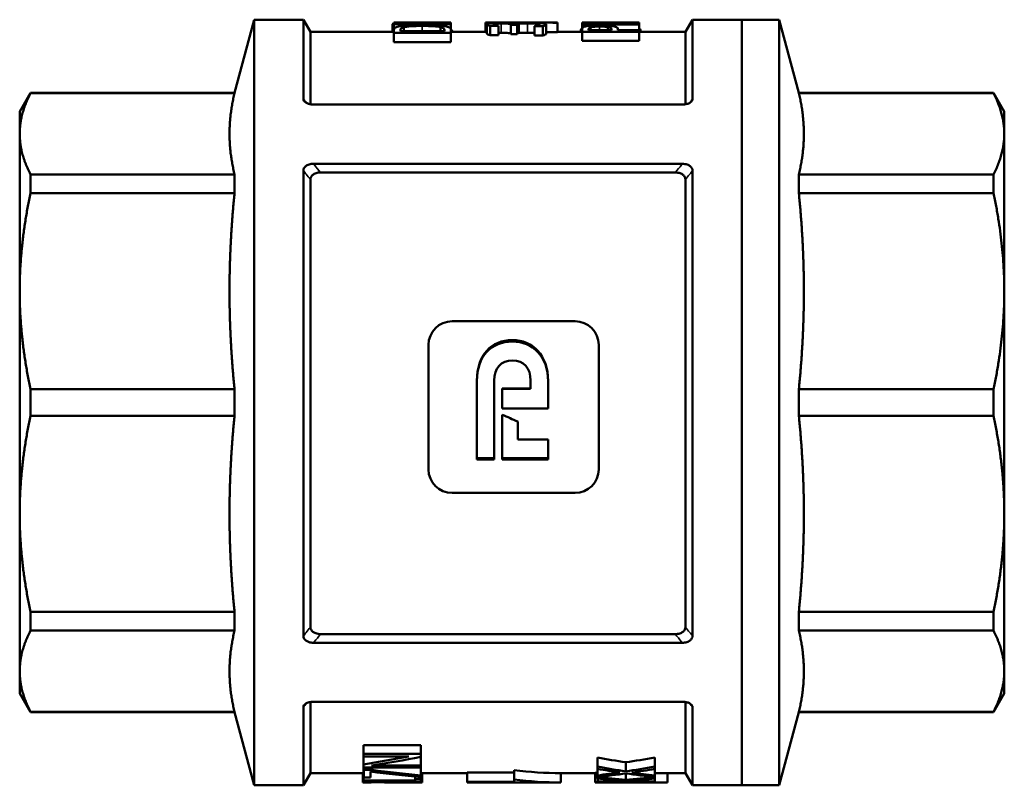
# Model space of a CAD drawing. Header units: millimetres. Extents: x 44 to 177, y 110 to 231.
# Tile 2 of 6: x 44 to 96, y 190 to 231. Entities that reach past the tile are written whole.
import ezdxf

# ---------------------------------------------------------------- set-up
doc = ezdxf.new("R2010")
doc.units = ezdxf.units.MM
doc.layers.add('Видимые тонкие (ГОСТ)', color=7, linetype='Continuous', lineweight=35)
doc.layers.add('Видимый контур (ГОСТ)', color=7, linetype='Continuous', lineweight=50)

msp = doc.modelspace()

# ---------------------------------------------------------------- linework, layer by layer
at = {"layer": 'Видимые тонкие (ГОСТ)'}
for p, q in [((65.162, 230.334), (65.162, 230.615)), ((69.042, 230.66), (69.042, 230.739)), ((69.373, 230.253), (69.373, 230.751)), ((70.331, 230.244), (70.331, 230.742)), ((70.773, 230.257), (70.773, 230.755)), ((74.144, 230.391), (74.144, 230.551)), ((74.609, 230.391), (74.609, 230.585)), ((69.959, 213.793), (69.959, 213.875)), ((63.325, 190.373), (63.325, 190.3)), ((64.103, 190.373), (64.103, 190.307)), ((64.869, 190.333), (64.869, 190.301))]:
    msp.add_line(p, q, dxfattribs=at)
for points, knots in [([(58.992, 226.506), (58.984, 226.516), (58.976, 226.525), (58.968, 226.535), (58.918, 226.597), (58.868, 226.659), (58.818, 226.72)], [-0.22388165, -0.22388165, -0.22388165, -0.22388165, -0.21920573, -0.21920573, -0.21920573, -0.1889851, -0.1889851, -0.1889851, -0.1889851]), ([(79.569, 226.72), (79.517, 226.656), (79.465, 226.592), (79.413, 226.528), (79.407, 226.521), (79.401, 226.513), (79.396, 226.506)], [-0.9960005, -0.9960005, -0.9960005, -0.9960005, -0.96469384, -0.96469384, -0.96469384, -0.96110395, -0.96110395, -0.96110395, -0.96110395]), ([(59.734, 222.808), (59.625, 222.943), (59.516, 223.078), (59.406, 223.213), (59.391, 223.232), (59.375, 223.251), (59.36, 223.27)], [0.89770058, 0.89770058, 0.89770058, 0.89770058, 0.96372323, 0.96372323, 0.96372323, 0.97306532, 0.97306532, 0.97306532, 0.97306532]), ([(79.027, 223.27), (79.014, 223.254), (79, 223.237), (78.986, 223.22), (78.875, 223.082), (78.764, 222.945), (78.653, 222.808)], [0.20982292, 0.20982292, 0.20982292, 0.20982292, 0.21808695, 0.21808695, 0.21808695, 0.28518766, 0.28518766, 0.28518766, 0.28518766]), ([(58.818, 222.9), (58.87, 222.836), (58.922, 222.772), (58.973, 222.709), (59.047, 222.618), (59.12, 222.527), (59.194, 222.437)], [-0.99493036, -0.99493036, -0.99493036, -0.99493036, -0.96372323, -0.96372323, -0.96372323, -0.91933938, -0.91933938, -0.91933938, -0.91933938]), ([(79.194, 222.437), (79.269, 222.529), (79.344, 222.622), (79.419, 222.715), (79.469, 222.777), (79.519, 222.838), (79.569, 222.9)], [-0.26354886, -0.26354886, -0.26354886, -0.26354886, -0.21808695, -0.21808695, -0.21808695, -0.18795788, -0.18795788, -0.18795788, -0.18795788]), ([(59.194, 198.576), (59.118, 198.483), (59.042, 198.389), (58.966, 198.295), (58.917, 198.235), (58.868, 198.174), (58.818, 198.113)], [-0.26325399, -0.26325399, -0.26325399, -0.26325399, -0.21741975, -0.21741975, -0.21741975, -0.18770436, -0.18770436, -0.18770436, -0.18770436]), ([(79.569, 198.113), (79.518, 198.176), (79.467, 198.239), (79.416, 198.302), (79.342, 198.393), (79.268, 198.485), (79.194, 198.576)], [-1.00048903, -1.00048903, -1.00048903, -1.00048903, -0.9696758, -0.9696758, -0.9696758, -0.9249394, -0.9249394, -0.9249394, -0.9249394]), ([(59.361, 197.743), (59.374, 197.759), (59.386, 197.774), (59.399, 197.79), (59.511, 197.928), (59.623, 198.067), (59.736, 198.206)], [0.20986437, 0.20986437, 0.20986437, 0.20986437, 0.21741975, 0.21741975, 0.21741975, 0.28519726, 0.28519726, 0.28519726, 0.28519726]), ([(78.652, 198.206), (78.762, 198.069), (78.872, 197.933), (78.983, 197.796), (78.997, 197.779), (79.011, 197.761), (79.026, 197.743)], [0.90299612, 0.90299612, 0.90299612, 0.90299612, 0.9696758, 0.9696758, 0.9696758, 0.97832902, 0.97832902, 0.97832902, 0.97832902]), ([(58.818, 194.313), (58.87, 194.377), (58.922, 194.441), (58.973, 194.505), (58.979, 194.511), (58.984, 194.518), (58.989, 194.524)], [-0.99493036, -0.99493036, -0.99493036, -0.99493036, -0.96372323, -0.96372323, -0.96372323, -0.9604889, -0.9604889, -0.9604889, -0.9604889]), ([(79.398, 194.524), (79.405, 194.516), (79.412, 194.507), (79.419, 194.498), (79.469, 194.436), (79.519, 194.374), (79.569, 194.313)], [-0.22239934, -0.22239934, -0.22239934, -0.22239934, -0.21808695, -0.21808695, -0.21808695, -0.18795788, -0.18795788, -0.18795788, -0.18795788])]:
    msp.add_open_spline(points, degree=3, knots=knots, dxfattribs=at)
at = {"layer": 'Видимый контур (ГОСТ)'}
for p, q in [((55.149, 227.049), (56.194, 230.949)), ((56.194, 230.949), (56.194, 190.149)), ((58.818, 230.949), (56.194, 230.949)), ((58.818, 230.949), (58.818, 226.72)), ((59.194, 230.299), (58.818, 230.949)), ((63.576, 230.299), (63.576, 230.719)), ((66.054, 230.799), (63.641, 230.799)), ((63.641, 230.76), (63.641, 230.799)), ((63.641, 230.76), (63.641, 230.715)), ((66.689, 230.715), (63.641, 230.715)), ((63.641, 230.395), (63.641, 230.715)), ((64.061, 230.747), (66.689, 230.747)), ((64.174, 230.334), (64.174, 230.546)), ((66.689, 230.799), (66.052, 230.799)), ((66.135, 230.334), (66.135, 230.552)), ((66.689, 230.799), (66.689, 230.799)), ((66.689, 230.747), (66.689, 230.799)), ((66.689, 230.715), (66.689, 230.747)), ((66.689, 230.397), (66.689, 230.715)), ((68.523, 230.299), (68.523, 230.793)), ((68.595, 230.212), (68.595, 230.71)), ((69.215, 230.617), (68.783, 230.617)), ((68.783, 230.121), (68.783, 230.617)), ((69.215, 230.617), (69.215, 230.62)), ((69.215, 230.121), (69.215, 230.617)), ((69.884, 230.698), (69.884, 230.683)), ((70.223, 230.683), (69.884, 230.683)), ((69.884, 230.186), (69.884, 230.683)), ((70.013, 230.74), (70.042, 230.74)), ((71.238, 230.799), (70.114, 230.799)), ((70.223, 230.683), (70.223, 230.702)), ((70.223, 230.186), (70.223, 230.683)), ((71.151, 230.609), (71.151, 230.605)), ((71.584, 230.605), (71.151, 230.605)), ((71.151, 230.11), (71.151, 230.605)), ((71.248, 230.631), (71.248, 230.743)), ((71.584, 230.11), (71.584, 230.605)), ((71.771, 230.208), (71.771, 230.705)), ((72.369, 230.787), (72.369, 230.796)), ((72.369, 230.287), (72.369, 230.787)), ((73.678, 230.799), (73.678, 230.797)), ((76.726, 230.799), (73.678, 230.799)), ((76.091, 230.797), (73.678, 230.797)), ((73.678, 230.742), (73.678, 230.797)), ((73.678, 230.742), (73.678, 230.688)), ((76.726, 230.688), (73.678, 230.688)), ((73.678, 230.461), (73.678, 230.688)), ((74.097, 230.725), (76.726, 230.725)), ((75.061, 230.391), (75.061, 230.559)), ((76.726, 230.796), (76.726, 230.799)), ((76.726, 230.725), (76.726, 230.796)), ((76.726, 230.688), (76.726, 230.725)), ((76.726, 230.391), (76.726, 230.688)), ((79.194, 230.299), (79.569, 230.949)), ((79.569, 230.949), (79.569, 226.72)), ((82.194, 230.949), (79.569, 230.949)), ((82.194, 190.149), (82.194, 230.949)), ((82.194, 230.949), (84.194, 230.949)), ((82.194, 230.949), (82.194, 190.149)), ((84.194, 190.149), (84.194, 230.949)), ((85.239, 227.049), (84.194, 230.949)), ((59.194, 230.299), (59.194, 226.443)), ((63.641, 230.299), (59.194, 230.299)), ((63.641, 230.395), (63.641, 230.242)), ((66.689, 230.242), (63.641, 230.242)), ((63.641, 229.756), (63.641, 230.242)), ((63.991, 230.399), (63.991, 230.334)), ((66.338, 230.334), (63.991, 230.334)), ((66.338, 230.334), (66.338, 230.399)), ((66.689, 230.242), (66.689, 230.397)), ((68.595, 230.299), (66.689, 230.299)), ((66.689, 229.756), (66.689, 230.242)), ((66.753, 230.299), (66.753, 230.36)), ((69.215, 230.121), (68.783, 230.121)), ((70.223, 230.186), (69.884, 230.186)), ((71.584, 230.11), (71.151, 230.11)), ((73.678, 230.299), (72.369, 230.299)), ((73.616, 230.299), (73.616, 230.415)), ((73.678, 230.461), (73.678, 230.304)), ((76.726, 230.304), (73.678, 230.304)), ((73.678, 229.816), (73.678, 230.304)), ((74.028, 230.457), (74.028, 230.391)), ((75.244, 230.391), (74.028, 230.391)), ((75.244, 230.391), (75.244, 230.445)), ((75.589, 230.391), (75.589, 230.458)), ((75.589, 230.391), (76.726, 230.391)), ((76.726, 230.304), (76.726, 230.391)), ((76.726, 229.816), (76.726, 230.304)), ((79.194, 230.299), (76.726, 230.299)), ((76.79, 230.299), (76.79, 230.415)), ((79.194, 230.299), (79.194, 226.443)), ((66.689, 229.756), (63.641, 229.756)), ((76.726, 229.816), (73.678, 229.816)), ((43.694, 226.049), (44.271, 227.049)), ((44.271, 227.034), (44.271, 227.049)), ((55.149, 227.049), (44.271, 227.049)), ((55.149, 227.034), (44.271, 227.034)), ((55.149, 227.034), (55.149, 227.049)), ((85.239, 227.049), (85.239, 227.034)), ((85.239, 227.049), (95.616, 227.049)), ((85.239, 227.034), (95.616, 227.034)), ((95.616, 227.034), (95.616, 227.049)), ((96.194, 226.049), (95.616, 227.049)), ((79.026, 226.429), (59.361, 226.429)), ((43.694, 226.049), (43.694, 224.869)), ((96.194, 204.664), (96.194, 226.049)), ((43.694, 224.869), (43.694, 216.481)), ((79.027, 223.27), (59.36, 223.27)), ((44.271, 221.707), (44.271, 222.705)), ((55.149, 222.705), (44.271, 222.705)), ((55.149, 221.707), (55.149, 222.705)), ((58.818, 222.9), (58.818, 198.113)), ((78.653, 222.808), (59.734, 222.808)), ((79.569, 222.9), (79.569, 198.113)), ((85.239, 222.705), (95.616, 222.705)), ((85.239, 222.705), (85.239, 221.707)), ((95.616, 221.707), (95.616, 222.705)), ((59.194, 222.437), (59.194, 198.576)), ((79.194, 222.437), (79.194, 198.576)), ((55.149, 221.707), (44.271, 221.707)), ((85.239, 221.707), (95.616, 221.707)), ((43.694, 216.481), (43.694, 204.618)), ((66.753, 214.877), (73.308, 214.877)), ((65.491, 213.616), (65.491, 206.983)), ((74.57, 206.983), (74.57, 213.616)), ((68.073, 211.713), (68.073, 207.508)), ((68.994, 207.508), (68.994, 211.729)), ((70.935, 211.729), (70.935, 211.295)), ((71.867, 210.226), (71.867, 211.691)), ((44.271, 209.844), (44.271, 211.255)), ((55.149, 211.255), (44.271, 211.255)), ((55.149, 209.844), (55.149, 211.255)), ((69.425, 211.295), (70.935, 211.295)), ((69.425, 211.295), (69.425, 210.226)), ((70.935, 211.276), (69.425, 211.276)), ((70.935, 211.276), (70.935, 211.295)), ((85.239, 211.255), (95.616, 211.255)), ((85.239, 211.255), (85.239, 209.844)), ((95.616, 209.844), (95.616, 211.255)), ((69.425, 210.234), (71.867, 210.234)), ((71.867, 210.226), (69.425, 210.226)), ((55.149, 209.844), (44.271, 209.844)), ((69.425, 209.893), (69.425, 207.508)), ((70.25, 208.569), (70.25, 209.535)), ((85.239, 209.844), (95.616, 209.844)), ((70.25, 208.569), (71.867, 208.569)), ((71.867, 207.508), (71.867, 208.569)), ((68.073, 207.584), (68.994, 207.584)), ((68.994, 207.508), (68.073, 207.508)), ((69.425, 207.584), (71.867, 207.584)), ((71.867, 207.508), (69.425, 207.508)), ((73.308, 205.73), (66.753, 205.73)), ((43.694, 204.618), (43.694, 196.229)), ((96.194, 204.571), (96.194, 204.664)), ((96.194, 196.259), (96.194, 204.571)), ((44.271, 198.394), (44.271, 199.391)), ((55.149, 199.391), (44.271, 199.391)), ((55.149, 198.394), (55.149, 199.391)), ((85.239, 199.391), (95.616, 199.391)), ((85.239, 199.391), (85.239, 198.394)), ((95.616, 198.394), (95.616, 199.391)), ((55.149, 198.394), (44.271, 198.394)), ((59.736, 198.206), (78.652, 198.206)), ((85.239, 198.394), (95.616, 198.394)), ((79.026, 197.743), (59.361, 197.743)), ((43.694, 196.229), (43.694, 195.049)), ((96.194, 196.199), (96.194, 196.259)), ((96.194, 195.049), (96.194, 196.199)), ((43.694, 195.049), (44.271, 194.049)), ((96.194, 195.049), (95.616, 194.049)), ((58.818, 194.313), (58.818, 190.149)), ((59.194, 194.588), (59.194, 190.799)), ((79.027, 194.602), (59.36, 194.602)), ((79.194, 194.588), (79.194, 190.799)), ((79.569, 194.313), (79.569, 190.149)), ((44.271, 194.049), (44.271, 194.064)), ((55.149, 194.064), (44.271, 194.064)), ((55.149, 194.049), (44.271, 194.049)), ((55.149, 194.049), (55.149, 194.064)), ((55.149, 194.049), (56.194, 190.149)), ((85.239, 194.049), (84.194, 190.149)), ((85.239, 194.064), (95.616, 194.064)), ((85.239, 194.064), (85.239, 194.049)), ((85.239, 194.049), (95.616, 194.049)), ((95.616, 194.049), (95.616, 194.064)), ((62.029, 192.293), (62.029, 191.831)), ((65.077, 192.296), (65.077, 191.834)), ((62.032, 191.687), (62.032, 191.266)), ((65.078, 192.127), (65.078, 191.661)), ((65.078, 191.684), (65.08, 191.684)), ((65.08, 191.684), (65.08, 191.207)), ((74.505, 191.626), (74.505, 191.147)), ((77.553, 191.628), (77.553, 191.149)), ((65.081, 191.576), (65.081, 191.095)), ((65.084, 191.16), (65.084, 190.669)), ((76.009, 191.376), (76.009, 190.891)), ((77.554, 191.5), (77.554, 191.018)), ((77.557, 191.16), (77.557, 190.669)), ((59.194, 190.799), (58.818, 190.149)), ((61.989, 190.799), (59.194, 190.799)), ((61.987, 190.799), (61.987, 190.299)), ((62.028, 190.801), (62.03, 190.801)), ((62.028, 190.801), (62.028, 190.301)), ((62.03, 190.908), (62.034, 190.908)), ((62.03, 190.908), (62.03, 190.411)), ((62.034, 191.094), (62.034, 190.968)), ((62.396, 190.877), (62.396, 190.558)), ((62.491, 191.094), (62.491, 190.969)), ((64.775, 190.617), (64.775, 190.477)), ((65.085, 191.082), (65.085, 190.589)), ((65.085, 190.973), (65.087, 190.973)), ((65.087, 190.973), (65.087, 190.477)), ((65.09, 190.832), (65.09, 190.333)), ((67.554, 190.799), (65.09, 190.799)), ((65.157, 190.799), (65.157, 190.304)), ((67.554, 190.84), (67.554, 190.341)), ((67.554, 190.84), (70.054, 190.84)), ((70.054, 190.959), (70.054, 190.463)), ((74.379, 190.799), (72.554, 190.799)), ((72.554, 190.799), (72.554, 190.299)), ((74.379, 190.814), (74.379, 190.315)), ((74.509, 191.023), (74.509, 190.679)), ((74.51, 190.593), (74.51, 190.582)), ((76.013, 190.778), (76.013, 190.443)), ((77.558, 191.082), (77.558, 190.589)), ((77.558, 191.076), (77.558, 191.076)), ((77.558, 191.076), (77.558, 190.583)), ((77.559, 191.004), (77.559, 190.509)), ((77.562, 190.845), (77.562, 190.346)), ((77.562, 190.82), (77.562, 190.321)), ((79.194, 190.799), (77.562, 190.799)), ((78.227, 190.799), (78.227, 190.304)), ((78.228, 190.799), (78.228, 190.314)), ((79.194, 190.799), (79.569, 190.149)), ((58.818, 190.149), (56.194, 190.149)), ((62.349, 190.299), (61.989, 190.299)), ((62.421, 190.354), (62.421, 190.301)), ((62.421, 190.354), (62.421, 190.301)), ((62.736, 190.373), (62.736, 190.332)), ((63.146, 190.373), (63.146, 190.303)), ((63.684, 190.299), (63.208, 190.299)), ((65.056, 190.299), (64.604, 190.299)), ((67.554, 190.299), (67.554, 190.341)), ((70.054, 190.341), (67.554, 190.341)), ((72.541, 190.299), (67.554, 190.299)), ((70.054, 190.341), (70.054, 190.463)), ((74.513, 190.512), (74.513, 190.35)), ((76.89, 190.299), (75.758, 190.299)), ((82.194, 190.149), (79.569, 190.149)), ((82.194, 190.149), (84.194, 190.149))]:
    msp.add_line(p, q, dxfattribs=at)
for points, knots in [([(63.641, 230.755), (63.639, 230.754), (63.638, 230.754), (63.637, 230.754), (63.597, 230.743), (63.576, 230.732), (63.576, 230.719)], [0.969397, 0.969397, 0.969397, 0.969397, 1, 1, 1, 2, 2, 2, 2]), ([(63.641, 230.395), (63.641, 230.454), (63.662, 230.494), (63.705, 230.521), (63.748, 230.549), (63.807, 230.57), (63.883, 230.587)], [0, 0, 0, 0, 1, 1, 1, 2, 2, 2, 2]), ([(63.883, 230.587), (64.013, 230.616), (64.185, 230.636), (64.4, 230.65), (64.615, 230.663), (64.871, 230.669), (65.167, 230.669)], [0, 0, 0, 0, 1, 1, 1, 2, 2, 2, 2]), ([(63.991, 230.399), (63.991, 230.437), (64.006, 230.465), (64.035, 230.487), (64.063, 230.509), (64.11, 230.529), (64.174, 230.546)], [-2, -2, -2, -2, -1, -1, -1, 0, 0, 0, 0]), ([(64.174, 230.546), (64.268, 230.571), (64.398, 230.588), (64.563, 230.599), (64.729, 230.61), (64.928, 230.615), (65.162, 230.615)], [-2, -2, -2, -2, -1, -1, -1, 0, 0, 0, 0]), ([(65.162, 230.615), (65.399, 230.615), (65.597, 230.611), (65.755, 230.6), (65.913, 230.59), (66.04, 230.575), (66.135, 230.552)], [-2, -2, -2, -2, -1, -1, -1, 0, 0, 0, 0]), ([(65.167, 230.669), (65.445, 230.669), (65.697, 230.663), (65.921, 230.649), (66.144, 230.635), (66.319, 230.615), (66.444, 230.587)], [0, 0, 0, 0, 1, 1, 1, 2, 2, 2, 2]), ([(66.135, 230.552), (66.213, 230.535), (66.266, 230.514), (66.295, 230.49), (66.324, 230.465), (66.338, 230.436), (66.338, 230.399)], [-2, -2, -2, -2, -1, -1, -1, 0, 0, 0, 0]), ([(66.444, 230.587), (66.541, 230.564), (66.606, 230.539), (66.639, 230.511), (66.672, 230.484), (66.689, 230.447), (66.689, 230.397)], [0, 0, 0, 0, 1, 1, 1, 2, 2, 2, 2]), ([(68.595, 230.71), (68.595, 230.723), (68.609, 230.733), (68.637, 230.741), (68.665, 230.749), (68.709, 230.756), (68.768, 230.761)], [0, 0, 0, 0, 1, 1, 1, 2, 2, 2, 2]), ([(68.783, 230.617), (68.735, 230.629), (68.692, 230.645), (68.653, 230.663), (68.614, 230.681), (68.595, 230.697), (68.595, 230.71)], [0, 0, 0, 0, 1, 1, 1, 2, 2, 2, 2]), ([(68.768, 230.761), (68.832, 230.767), (68.911, 230.77), (69.004, 230.773), (69.097, 230.775), (69.206, 230.776), (69.331, 230.776)], [0, 0, 0, 0, 1, 1, 1, 2, 2, 2, 2]), ([(69.042, 230.739), (69.007, 230.735), (68.983, 230.731), (68.969, 230.725), (68.955, 230.72), (68.948, 230.714), (68.948, 230.707)], [0, 0, 0, 0, 1, 1, 1, 2, 2, 2, 2]), ([(68.948, 230.707), (68.948, 230.699), (68.957, 230.692), (68.975, 230.684), (68.993, 230.676), (69.016, 230.667), (69.044, 230.659)], [0, 0, 0, 0, 1, 1, 1, 2, 2, 2, 2]), ([(69.373, 230.751), (69.296, 230.751), (69.229, 230.75), (69.174, 230.748), (69.119, 230.746), (69.075, 230.743), (69.042, 230.739)], [0, 0, 0, 0, 1, 1, 1, 2, 2, 2, 2]), ([(69.044, 230.659), (69.072, 230.651), (69.101, 230.644), (69.131, 230.637), (69.161, 230.631), (69.189, 230.625), (69.215, 230.62)], [0, 0, 0, 0, 1, 1, 1, 2, 2, 2, 2]), ([(69.331, 230.776), (69.499, 230.776), (69.646, 230.774), (69.773, 230.767), (69.9, 230.761), (69.98, 230.752), (70.013, 230.74)], [0, 0, 0, 0, 1, 1, 1, 2, 2, 2, 2]), ([(69.884, 230.698), (69.884, 230.717), (69.841, 230.729), (69.753, 230.738), (69.666, 230.748), (69.539, 230.751), (69.373, 230.751)], [0, 0, 0, 0, 1, 1, 1, 2, 2, 2, 2]), ([(70.042, 230.74), (70.056, 230.745), (70.077, 230.75), (70.107, 230.755), (70.136, 230.76), (70.181, 230.765), (70.24, 230.768)], [0, 0, 0, 0, 1, 1, 1, 2, 2, 2, 2]), ([(70.331, 230.742), (70.29, 230.738), (70.262, 230.732), (70.246, 230.726), (70.23, 230.719), (70.223, 230.711), (70.223, 230.702)], [0, 0, 0, 0, 1, 1, 1, 2, 2, 2, 2]), ([(70.24, 230.768), (70.298, 230.772), (70.373, 230.774), (70.465, 230.776), (70.557, 230.778), (70.67, 230.779), (70.803, 230.779)], [0, 0, 0, 0, 1, 1, 1, 2, 2, 2, 2]), ([(70.773, 230.755), (70.663, 230.755), (70.572, 230.754), (70.501, 230.752), (70.429, 230.75), (70.373, 230.747), (70.331, 230.742)], [0, 0, 0, 0, 1, 1, 1, 2, 2, 2, 2]), ([(71.248, 230.743), (71.187, 230.748), (71.12, 230.751), (71.048, 230.753), (70.975, 230.755), (70.884, 230.755), (70.773, 230.755)], [0, 0, 0, 0, 1, 1, 1, 2, 2, 2, 2]), ([(70.803, 230.779), (70.94, 230.779), (71.066, 230.778), (71.182, 230.776), (71.298, 230.773), (71.401, 230.77), (71.49, 230.765)], [0, 0, 0, 0, 1, 1, 1, 2, 2, 2, 2]), ([(71.151, 230.609), (71.214, 230.621), (71.274, 230.637), (71.332, 230.655), (71.389, 230.672), (71.418, 230.688), (71.418, 230.703)], [0, 0, 0, 0, 1, 1, 1, 2, 2, 2, 2]), ([(71.418, 230.703), (71.418, 230.711), (71.405, 230.719), (71.379, 230.726), (71.352, 230.734), (71.309, 230.739), (71.248, 230.743)], [0, 0, 0, 0, 1, 1, 1, 2, 2, 2, 2]), ([(71.49, 230.765), (71.582, 230.759), (71.652, 230.752), (71.7, 230.743), (71.747, 230.733), (71.771, 230.721), (71.771, 230.705)], [0, 0, 0, 0, 1, 1, 1, 2, 2, 2, 2]), ([(71.771, 230.705), (71.771, 230.69), (71.753, 230.673), (71.716, 230.655), (71.679, 230.637), (71.635, 230.62), (71.584, 230.605)], [0, 0, 0, 0, 1, 1, 1, 2, 2, 2, 2]), ([(73.678, 230.461), (73.678, 230.495), (73.692, 230.521), (73.722, 230.542), (73.752, 230.563), (73.8, 230.58), (73.868, 230.594)], [0, 0, 0, 0, 1, 1, 1, 2, 2, 2, 2]), ([(73.868, 230.594), (73.945, 230.61), (74.044, 230.622), (74.163, 230.631), (74.282, 230.639), (74.427, 230.643), (74.596, 230.643)], [0, 0, 0, 0, 1, 1, 1, 2, 2, 2, 2]), ([(74.028, 230.457), (74.028, 230.48), (74.037, 230.499), (74.054, 230.514), (74.072, 230.529), (74.102, 230.541), (74.144, 230.551)], [-2, -2, -2, -2, -1, -1, -1, 0, 0, 0, 0]), ([(74.144, 230.551), (74.194, 230.563), (74.257, 230.571), (74.335, 230.577), (74.412, 230.582), (74.503, 230.585), (74.609, 230.585)], [-2, -2, -2, -2, -1, -1, -1, 0, 0, 0, 0]), ([(74.596, 230.643), (74.728, 230.643), (74.853, 230.64), (74.972, 230.634), (75.09, 230.628), (75.191, 230.619), (75.273, 230.608)], [0, 0, 0, 0, 1, 1, 1, 2, 2, 2, 2]), ([(74.609, 230.585), (74.706, 230.585), (74.79, 230.583), (74.862, 230.579), (74.934, 230.575), (75, 230.568), (75.061, 230.559)], [-2, -2, -2, -2, -1, -1, -1, 0, 0, 0, 0]), ([(75.061, 230.559), (75.13, 230.548), (75.178, 230.535), (75.204, 230.517), (75.23, 230.5), (75.244, 230.477), (75.244, 230.445)], [-2, -2, -2, -2, -1, -1, -1, 0, 0, 0, 0]), ([(75.273, 230.608), (75.377, 230.593), (75.456, 230.575), (75.509, 230.552), (75.563, 230.529), (75.589, 230.499), (75.589, 230.458)], [0, 0, 0, 0, 1, 1, 1, 2, 2, 2, 2]), ([(68.783, 230.121), (68.735, 230.133), (68.692, 230.149), (68.653, 230.167), (68.614, 230.184), (68.595, 230.199), (68.595, 230.212)], [0, 0, 0, 0, 1, 1, 1, 2, 2, 2, 2]), ([(69.884, 230.2), (69.884, 230.219), (69.841, 230.231), (69.753, 230.24), (69.666, 230.249), (69.539, 230.253), (69.373, 230.253)], [0, 0, 0, 0, 1, 1, 1, 2, 2, 2, 2]), ([(70.331, 230.244), (70.29, 230.239), (70.262, 230.234), (70.246, 230.227), (70.23, 230.221), (70.223, 230.213), (70.223, 230.204)], [0, 0, 0, 0, 1, 1, 1, 2, 2, 2, 2]), ([(70.773, 230.257), (70.663, 230.257), (70.572, 230.256), (70.501, 230.253), (70.429, 230.251), (70.373, 230.248), (70.331, 230.244)], [0, 0, 0, 0, 1, 1, 1, 2, 2, 2, 2]), ([(71.151, 230.25), (71.118, 230.252), (71.084, 230.253), (71.048, 230.254), (70.975, 230.256), (70.884, 230.257), (70.773, 230.257)], [0.503086, 0.503086, 0.503086, 0.503086, 1, 1, 1, 2, 2, 2, 2]), ([(71.771, 230.208), (71.771, 230.193), (71.753, 230.176), (71.716, 230.159), (71.679, 230.141), (71.635, 230.124), (71.584, 230.11)], [0, 0, 0, 0, 1, 1, 1, 2, 2, 2, 2]), ([(58.818, 226.72), (58.818, 226.686), (58.829, 226.652), (58.873, 226.588), (58.905, 226.558), (58.989, 226.504), (59.043, 226.481), (59.141, 226.452), (59.184, 226.444), (59.271, 226.432), (59.316, 226.429), (59.361, 226.429)], [0, 0, 0, 0, 0.0168918, 0.0168918, 0.03402844, 0.03402844, 0.05330507, 0.05330507, 0.066512, 0.066512, 0.08003854, 0.08003854, 0.08003854, 0.08003854]), ([(79.026, 226.429), (79.108, 226.429), (79.19, 226.439), (79.331, 226.475), (79.39, 226.5), (79.48, 226.556), (79.513, 226.586), (79.558, 226.651), (79.569, 226.686), (79.569, 226.72)], [0, 0, 0, 0, 0.02471346, 0.02471346, 0.04573102, 0.04573102, 0.06325848, 0.06325848, 0.08049904, 0.08049904, 0.08049904, 0.08049904]), ([(59.36, 223.27), (59.278, 223.27), (59.196, 223.258), (59.056, 223.213), (58.997, 223.183), (58.907, 223.111), (58.874, 223.074), (58.83, 222.99), (58.818, 222.945), (58.818, 222.9)], [0, 0, 0, 0, 0.02465368, 0.02465368, 0.04559406, 0.04559406, 0.06308859, 0.06308859, 0.08030954, 0.08030954, 0.08030954, 0.08030954]), ([(79.569, 222.9), (79.569, 222.945), (79.558, 222.989), (79.515, 223.071), (79.483, 223.109), (79.398, 223.177), (79.345, 223.206), (79.247, 223.242), (79.205, 223.252), (79.117, 223.267), (79.072, 223.27), (79.027, 223.27)], [0, 0, 0, 0, 0.0169023, 0.0169023, 0.03400681, 0.03400681, 0.05322034, 0.05322034, 0.06637456, 0.06637456, 0.07985234, 0.07985234, 0.07985234, 0.07985234]), ([(59.734, 222.808), (59.652, 222.808), (59.57, 222.796), (59.43, 222.75), (59.372, 222.72), (59.282, 222.649), (59.249, 222.611), (59.205, 222.527), (59.194, 222.482), (59.194, 222.437)], [0, 0, 0, 0, 0.02460985, 0.02460985, 0.04549154, 0.04549154, 0.06295591, 0.06295591, 0.08015712, 0.08015712, 0.08015712, 0.08015712]), ([(79.194, 222.437), (79.194, 222.482), (79.183, 222.526), (79.139, 222.609), (79.107, 222.646), (79.023, 222.715), (78.97, 222.743), (78.872, 222.779), (78.83, 222.79), (78.743, 222.804), (78.698, 222.808), (78.653, 222.808)], [0, 0, 0, 0, 0.0169048, 0.0169048, 0.0339787, 0.0339787, 0.05314156, 0.05314156, 0.0662589, 0.0662589, 0.07970242, 0.07970242, 0.07970242, 0.07970242]), ([(59.194, 198.576), (59.194, 198.531), (59.205, 198.488), (59.248, 198.405), (59.28, 198.367), (59.364, 198.299), (59.418, 198.27), (59.516, 198.235), (59.558, 198.224), (59.645, 198.209), (59.69, 198.206), (59.736, 198.206)], [0, 0, 0, 0, 0.01689336, 0.01689336, 0.03400004, 0.03400004, 0.05322776, 0.05322776, 0.06639978, 0.06639978, 0.07989403, 0.07989403, 0.07989403, 0.07989403]), ([(78.652, 198.206), (78.734, 198.206), (78.816, 198.218), (78.956, 198.263), (79.015, 198.293), (79.105, 198.365), (79.138, 198.403), (79.182, 198.486), (79.194, 198.531), (79.194, 198.576)], [0, 0, 0, 0, 0.02467212, 0.02467212, 0.04563331, 0.04563331, 0.06313124, 0.06313124, 0.0803522, 0.0803522, 0.0803522, 0.0803522]), ([(58.818, 198.113), (58.818, 198.069), (58.829, 198.025), (58.873, 197.942), (58.905, 197.905), (58.989, 197.837), (59.043, 197.808), (59.141, 197.772), (59.184, 197.762), (59.271, 197.747), (59.316, 197.743), (59.361, 197.743)], [0, 0, 0, 0, 0.01689179, 0.01689179, 0.03402845, 0.03402845, 0.05330509, 0.05330509, 0.066512, 0.066512, 0.08003854, 0.08003854, 0.08003854, 0.08003854]), ([(79.026, 197.743), (79.108, 197.743), (79.19, 197.755), (79.331, 197.801), (79.39, 197.831), (79.48, 197.902), (79.513, 197.94), (79.558, 198.024), (79.569, 198.068), (79.569, 198.113)], [0, 0, 0, 0, 0.02471346, 0.02471346, 0.04573102, 0.04573102, 0.06325848, 0.06325848, 0.08049904, 0.08049904, 0.08049904, 0.08049904]), ([(59.36, 194.602), (59.278, 194.602), (59.196, 194.592), (59.056, 194.556), (58.997, 194.532), (58.907, 194.476), (58.874, 194.446), (58.83, 194.381), (58.818, 194.347), (58.818, 194.313)], [0, 0, 0, 0, 0.02465368, 0.02465368, 0.04559406, 0.04559406, 0.06308859, 0.06308859, 0.08030954, 0.08030954, 0.08030954, 0.08030954]), ([(79.569, 194.313), (79.569, 194.347), (79.558, 194.381), (79.515, 194.445), (79.483, 194.474), (79.398, 194.528), (79.345, 194.55), (79.247, 194.578), (79.205, 194.587), (79.117, 194.599), (79.072, 194.602), (79.027, 194.602)], [0, 0, 0, 0, 0.0169023, 0.0169023, 0.03400681, 0.03400681, 0.05322034, 0.05322034, 0.06637456, 0.06637456, 0.07985234, 0.07985234, 0.07985234, 0.07985234]), ([(61.989, 190.799), (61.99, 190.799), (61.993, 190.799), (61.997, 190.8), (62.003, 190.8), (62.014, 190.8), (62.028, 190.801)], [0.411354, 0.411354, 0.411354, 0.411354, 1, 1, 1, 2, 2, 2, 2]), ([(61.987, 190.299), (61.987, 190.299), (61.99, 190.299), (61.997, 190.3), (62.003, 190.3), (62.014, 190.301), (62.028, 190.301)], [0, 0, 0, 0, 1, 1, 1, 2, 2, 2, 2]), ([(62.456, 190.332), (62.456, 190.345), (62.426, 190.357), (62.367, 190.365), (62.307, 190.373), (62.195, 190.378), (62.03, 190.38)], [0, 0, 0, 0, 1, 1, 1, 2, 2, 2, 2]), ([(62.421, 190.301), (62.401, 190.3), (62.383, 190.3), (62.366, 190.299), (62.359, 190.299), (62.353, 190.299), (62.349, 190.299)], [0, 0, 0, 0, 1, 1, 1, 1.4094, 1.4094, 1.4094, 1.4094]), ([(62.421, 190.306), (62.464, 190.308), (62.523, 190.311), (62.598, 190.314), (62.731, 190.319), (62.914, 190.323), (63.146, 190.325)], [0.558225, 0.558225, 0.558225, 0.558225, 1, 1, 1, 1.775735, 1.775735, 1.775735, 1.775735]), ([(63.146, 190.303), (63.146, 190.301), (63.158, 190.3), (63.181, 190.299), (63.205, 190.299), (63.253, 190.299), (63.325, 190.3)], [0, 0, 0, 0, 1, 1, 1, 2, 2, 2, 2]), ([(63.325, 190.3), (63.409, 190.302), (63.516, 190.303), (63.646, 190.305), (63.776, 190.306), (63.928, 190.307), (64.103, 190.307)], [0, 0, 0, 0, 1, 1, 1, 2, 2, 2, 2]), ([(63.684, 190.299), (63.721, 190.299), (63.762, 190.299), (63.806, 190.299), (63.891, 190.3), (63.996, 190.3), (64.121, 190.3)], [-1.522199, -1.522199, -1.522199, -1.522199, -1, -1, -1, 0, 0, 0, 0]), ([(64.103, 190.307), (64.259, 190.307), (64.404, 190.306), (64.536, 190.305), (64.669, 190.303), (64.78, 190.302), (64.869, 190.301)], [0, 0, 0, 0, 1, 1, 1, 2, 2, 2, 2]), ([(64.869, 190.301), (64.963, 190.3), (65.034, 190.299), (65.083, 190.299), (65.132, 190.3), (65.156, 190.301), (65.157, 190.304)], [0, 0, 0, 0, 1, 1, 1, 2, 2, 2, 2])]:
    msp.add_open_spline(points, degree=3, knots=knots, dxfattribs=at)
for points in [[(63.641, 230.76), (64.444, 230.786), (65.248, 230.799), (66.052, 230.799)], [(66.689, 230.799), (65.813, 230.797), (64.937, 230.78), (64.061, 230.747)], [(72.369, 230.787), (71.087, 230.801), (69.805, 230.803), (68.523, 230.793)], [(71.238, 230.799), (71.615, 230.799), (71.992, 230.798), (72.369, 230.796)], [(73.678, 230.483), (73.636, 230.464), (73.616, 230.441), (73.616, 230.415)], [(73.678, 230.742), (74.482, 230.773), (75.286, 230.792), (76.091, 230.797)], [(76.726, 230.796), (75.85, 230.788), (74.974, 230.765), (74.097, 230.725)], [(76.79, 230.415), (76.79, 230.442), (76.768, 230.465), (76.726, 230.484)], [(66.753, 230.36), (66.753, 230.389), (66.731, 230.413), (66.689, 230.434)], [(69.373, 230.253), (69.314, 230.253), (69.261, 230.252), (69.215, 230.251)], [(72.369, 230.287), (72.17, 230.289), (71.971, 230.291), (71.771, 230.293)], [(65.491, 213.616), (65.491, 214.316), (66.056, 214.877), (66.753, 214.877)], [(73.308, 214.877), (74.005, 214.877), (74.57, 214.316), (74.57, 213.616)], [(68.073, 211.713), (68.073, 213.088), (68.853, 213.875), (69.959, 213.875)], [(69.959, 213.793), (68.853, 213.793), (68.073, 213.026), (68.073, 211.685)], [(69.959, 213.875), (71.054, 213.875), (71.867, 213.077), (71.867, 211.691)], [(71.867, 211.663), (71.867, 213.015), (71.054, 213.793), (69.959, 213.793)], [(69.965, 212.789), (69.357, 212.789), (68.994, 212.368), (68.994, 211.729)], [(70.935, 211.729), (70.935, 212.368), (70.587, 212.789), (69.965, 212.789)], [(69.425, 209.893), (69.7, 209.774), (69.975, 209.654), (70.25, 209.535)], [(66.753, 205.73), (66.056, 205.73), (65.491, 206.287), (65.491, 206.983)], [(74.57, 206.983), (74.57, 206.287), (74.005, 205.73), (73.308, 205.73)], [(62.029, 192.293), (63.045, 192.294), (64.061, 192.295), (65.077, 192.296)], [(65.077, 192.296), (65.077, 192.238), (65.077, 192.182), (65.078, 192.127)], [(62.029, 191.831), (63.045, 191.832), (64.061, 191.833), (65.077, 191.834)], [(62.03, 191.687), (62.029, 191.734), (62.029, 191.782), (62.029, 191.831)], [(64.443, 191.689), (63.638, 191.688), (62.834, 191.687), (62.03, 191.687)], [(62.032, 191.266), (62.836, 191.394), (63.639, 191.535), (64.443, 191.689)], [(65.078, 191.661), (64.203, 191.494), (63.327, 191.342), (62.452, 191.205)], [(65.077, 191.834), (65.077, 191.774), (65.077, 191.717), (65.078, 191.661)], [(65.08, 191.684), (65.081, 191.647), (65.081, 191.611), (65.081, 191.576)], [(74.505, 191.626), (75.006, 191.536), (75.507, 191.452), (76.009, 191.376)], [(76.009, 191.376), (76.523, 191.453), (77.038, 191.537), (77.553, 191.628)], [(77.553, 191.628), (77.553, 191.584), (77.554, 191.541), (77.554, 191.5)], [(62.033, 191.094), (62.033, 191.148), (62.032, 191.206), (62.032, 191.266)], [(62.452, 191.205), (63.328, 191.206), (64.204, 191.206), (65.08, 191.207)], [(65.08, 191.207), (65.081, 191.168), (65.081, 191.131), (65.081, 191.095)], [(65.081, 191.16), (65.082, 191.16), (65.083, 191.16), (65.084, 191.16)], [(65.084, 191.16), (65.085, 191.132), (65.085, 191.106), (65.085, 191.082)], [(74.505, 191.147), (75.006, 191.054), (75.507, 190.969), (76.009, 190.891)], [(74.506, 191.024), (74.506, 191.063), (74.505, 191.105), (74.505, 191.147)], [(76.009, 190.891), (76.523, 190.969), (77.038, 191.055), (77.553, 191.149)], [(77.553, 191.149), (77.553, 191.104), (77.554, 191.06), (77.554, 191.018)], [(77.554, 191.16), (77.555, 191.16), (77.556, 191.16), (77.557, 191.16)], [(77.557, 191.16), (77.557, 191.132), (77.557, 191.106), (77.558, 191.082)], [(65.081, 191.095), (64.065, 191.095), (63.049, 191.094), (62.033, 191.094)], [(62.034, 190.968), (62.186, 190.968), (62.339, 190.969), (62.491, 190.969)], [(62.038, 190.557), (62.036, 190.663), (62.035, 190.8), (62.034, 190.968)], [(62.393, 190.878), (62.394, 190.75), (62.395, 190.643), (62.396, 190.558)], [(65.085, 190.589), (64.188, 190.669), (63.29, 190.765), (62.393, 190.878)], [(62.491, 190.969), (63.355, 190.854), (64.22, 190.754), (65.084, 190.669)], [(65.084, 190.669), (65.085, 190.64), (65.085, 190.614), (65.085, 190.589)], [(65.087, 190.973), (65.088, 190.907), (65.089, 190.86), (65.09, 190.832)], [(70.054, 190.959), (70.888, 190.853), (71.721, 190.8), (72.554, 190.799)], [(74.379, 190.814), (74.422, 190.814), (74.465, 190.813), (74.509, 190.813)], [(75.7, 190.837), (75.302, 190.895), (74.904, 190.957), (74.506, 191.024)], [(74.509, 190.679), (74.906, 190.727), (75.303, 190.78), (75.7, 190.837)], [(74.51, 190.593), (74.509, 190.62), (74.509, 190.649), (74.509, 190.679)], [(76.029, 190.78), (75.523, 190.71), (75.016, 190.648), (74.51, 190.593)], [(74.51, 190.582), (75.011, 190.528), (75.512, 190.481), (76.013, 190.443)], [(74.511, 190.512), (74.51, 190.534), (74.51, 190.557), (74.51, 190.582)], [(76.013, 190.443), (76.528, 190.482), (77.043, 190.528), (77.558, 190.583)], [(77.558, 190.589), (77.048, 190.645), (76.539, 190.708), (76.029, 190.78)], [(77.554, 191.018), (77.149, 190.951), (76.745, 190.888), (76.34, 190.831)], [(76.34, 190.831), (76.746, 190.772), (77.151, 190.718), (77.557, 190.669)], [(77.557, 190.669), (77.557, 190.641), (77.557, 190.614), (77.558, 190.589)], [(77.558, 191.076), (77.558, 191.05), (77.558, 191.026), (77.559, 191.004)], [(77.558, 190.583), (77.558, 190.556), (77.558, 190.532), (77.559, 190.509)], [(77.559, 190.845), (77.56, 190.845), (77.561, 190.845), (77.562, 190.845)], [(77.562, 190.845), (77.562, 190.835), (77.562, 190.827), (77.562, 190.82)], [(62.028, 190.301), (62.159, 190.301), (62.29, 190.301), (62.421, 190.301)], [(62.03, 190.411), (62.945, 190.411), (63.861, 190.411), (64.776, 190.412)], [(62.03, 190.38), (62.03, 190.389), (62.03, 190.4), (62.03, 190.411)], [(62.396, 190.558), (62.276, 190.558), (62.157, 190.558), (62.038, 190.557)], [(62.421, 190.301), (62.421, 190.301), (62.421, 190.301), (62.421, 190.301)], [(62.736, 190.332), (62.643, 190.332), (62.55, 190.332), (62.456, 190.332)], [(62.735, 190.373), (62.735, 190.357), (62.735, 190.343), (62.736, 190.332)], [(64.777, 190.373), (64.096, 190.373), (63.415, 190.373), (62.735, 190.373)], [(64.121, 190.3), (64.328, 190.3), (64.489, 190.299), (64.604, 190.299)], [(64.775, 190.477), (64.879, 190.477), (64.983, 190.477), (65.087, 190.477)], [(64.776, 190.412), (64.776, 190.431), (64.776, 190.453), (64.775, 190.477)], [(64.778, 190.333), (64.778, 190.344), (64.778, 190.357), (64.777, 190.373)], [(65.09, 190.333), (64.986, 190.333), (64.882, 190.333), (64.778, 190.333)], [(65.087, 190.477), (65.088, 190.41), (65.089, 190.362), (65.09, 190.333)], [(72.554, 190.299), (71.721, 190.3), (70.888, 190.355), (70.054, 190.463)], [(72.541, 190.299), (72.546, 190.299), (72.55, 190.299), (72.554, 190.299)], [(74.379, 190.304), (74.379, 190.307), (74.379, 190.31), (74.379, 190.315)], [(74.379, 190.315), (75.661, 190.299), (76.944, 190.295), (78.227, 190.304)], [(75.758, 190.299), (75.298, 190.299), (74.839, 190.301), (74.379, 190.304)], [(75.705, 190.417), (75.307, 190.444), (74.909, 190.476), (74.511, 190.512)], [(74.513, 190.35), (74.911, 190.368), (75.308, 190.39), (75.705, 190.417)], [(74.514, 190.322), (74.514, 190.329), (74.514, 190.339), (74.513, 190.35)], [(76.034, 190.391), (75.527, 190.36), (75.021, 190.337), (74.514, 190.322)], [(77.562, 190.321), (77.053, 190.336), (76.543, 190.359), (76.034, 190.391)], [(77.559, 190.509), (77.154, 190.473), (76.749, 190.441), (76.345, 190.414)], [(76.345, 190.414), (76.75, 190.386), (77.156, 190.364), (77.562, 190.346)], [(77.562, 190.346), (77.562, 190.336), (77.562, 190.328), (77.562, 190.321)], [(78.227, 190.304), (78.227, 190.306), (78.227, 190.31), (78.228, 190.314)]]:
    msp.add_open_spline(points, degree=3, dxfattribs=at)
for points, weights in [([(44.271, 227.034), (43.694, 225.918), (43.694, 224.869)], [1.01796927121, 1.02508877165, 1]), ([(55.149, 227.034), (54.881, 225.918), (54.881, 224.869)], [1.03782605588, 1.03503831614, 1]), ([(85.507, 224.869), (85.507, 225.918), (85.239, 227.034)], [1, 1.03503831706, 1.03782605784]), ([(95.616, 222.705), (96.736, 224.869), (95.616, 227.034)], [1.04712148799, 1.11467502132, 1.04711962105]), ([(43.694, 224.869), (43.694, 223.821), (44.271, 222.705)], [1, 1.02508877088, 1.01796927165]), ([(54.881, 224.869), (54.881, 223.821), (55.149, 222.705)], [1, 1.03503831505, 1.03782605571]), ([(85.239, 222.705), (85.507, 223.821), (85.507, 224.869)], [1.03782605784, 1.03503831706, 1]), ([(44.271, 221.707), (43.694, 219.012), (43.694, 216.481)], [1.01796927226, 1.02508877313, 1]), ([(55.149, 221.707), (54.881, 219.012), (54.881, 216.481)], [1.0378260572, 1.03503831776, 1]), ([(85.507, 216.481), (85.507, 219.012), (85.239, 221.707)], [1, 1.03503831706, 1.03782605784]), ([(95.616, 211.255), (96.736, 216.481), (95.616, 221.707)], [1.04712659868, 1.11468005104, 1.04712209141]), ([(43.694, 216.481), (43.694, 213.949), (44.271, 211.255)], [1, 1.02508877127, 1.01796927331]), ([(54.881, 216.481), (54.881, 213.949), (55.149, 211.255)], [1, 1.03503831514, 1.03782605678]), ([(85.239, 211.255), (85.507, 213.949), (85.507, 216.481)], [1.03782605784, 1.03503831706, 1]), ([(44.271, 209.844), (43.694, 207.149), (43.694, 204.618)], [1.01796927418, 1.02508877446, 1]), ([(55.149, 209.844), (54.881, 207.149), (54.881, 204.618)], [1.0378260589, 1.03503831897, 1]), ([(85.507, 204.618), (85.507, 207.149), (85.239, 209.844)], [1, 1.03503831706, 1.03782605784]), ([(96.194, 204.664), (96.188, 207.173), (95.616, 209.844)], [1, 1.02489615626, 1.01817120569]), ([(43.694, 204.618), (43.694, 202.086), (44.271, 199.391)], [1, 1.0250887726, 1.01796927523]), ([(54.881, 204.618), (54.881, 202.086), (55.149, 199.391)], [1, 1.03503831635, 1.03782605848]), ([(85.239, 199.391), (85.507, 202.086), (85.507, 204.618)], [1.03782605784, 1.03503831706, 1]), ([(95.616, 199.391), (96.188, 202.062), (96.194, 204.571)], [1.01817213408, 1.0248944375, 1]), ([(44.271, 198.394), (43.694, 197.278), (43.694, 196.229)], [1.01796927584, 1.02508877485, 1]), ([(55.149, 198.394), (54.881, 197.278), (54.881, 196.229)], [1.03782605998, 1.03503831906, 1]), ([(85.507, 196.229), (85.507, 197.278), (85.239, 198.394)], [1, 1.03503831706, 1.03782605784]), ([(96.194, 196.259), (96.186, 197.293), (95.616, 198.394)], [1, 1.02468697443, 1.01807922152]), ([(43.694, 196.229), (43.694, 195.181), (44.271, 194.064)], [1, 1.02508877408, 1.01796927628]), ([(54.881, 196.229), (54.881, 195.181), (55.149, 194.064)], [1, 1.03503831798, 1.03782605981]), ([(85.239, 194.064), (85.507, 195.181), (85.507, 196.229)], [1.03782605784, 1.03503831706, 1]), ([(95.616, 194.064), (96.186, 195.165), (96.194, 196.199)], [1.01807960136, 1.02468626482, 1])]:
    msp.add_rational_spline(points, weights, degree=2, dxfattribs=at)

doc.saveas('drawing.dxf')
